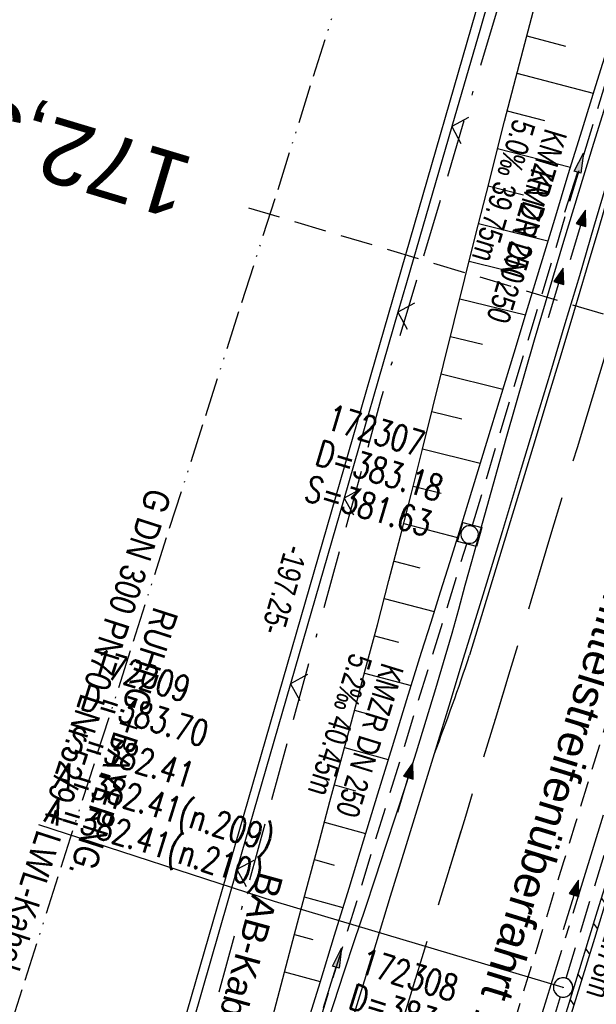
# Model space of a CAD drawing. Extents: x 509317 to 509828, y 453812 to 454779.
# Tile 3 of 23: x 509430 to 509475, y 453857 to 453933. Entities that reach past the tile are written whole.
import ezdxf
from ezdxf.enums import TextEntityAlignment as Align

# ---------------------------------------------------------------- set-up
doc = ezdxf.new("R2010")
doc.units = 0
doc.header["$LTSCALE"] = 10
doc.header["$MEASUREMENT"] = 0
for name, pattern in [('ACAD_ISO13W100', [36, 12, -3, 12, -3, 0, -3, 0, -3]), ('ACAD_ISO16W100', [73, 15, -6.5, 15, -6.5, 15, -7, 1, -7]), ('ACHSE', [5.5, 4, -0.5, 0.5, -0.5]), ('AUSGEZOGEN', [0]), ('LT00', [0]), ('LT02', [0.4, 0.2, -0.2]), ('LT03', [0.5, 0.3, -0.2]), ('LT11', [0.3, 0.2, -0.1]), ('LT17', [0.15, 0.1, -0.05]), ('STRICHLINIE2', [0.375, 0.25, -0.125])]:
    doc.linetypes.add(name, pattern=pattern)
doc.layers.get('0').update_dxf_attribs({"linetype": 'LT00'})
for name, color, linetype in [('--EK_FBR', 1, 'LT00'), ('--EK_Halt-Pfeil', 4, 'LT00'), ('--EK_Haltung', 7, 'STRICHLINIE2'), ('--EK_Haltung-Text', 140, 'LT00'), ('--EK_Schacht-Text', 5, 'LT00'), ('--EK_ST-93-1', 30, 'LT17'), ('--EL_DFK_AB_L', 21, 'LT00'), ('--EL_Halt-Pfeil', 4, 'LT00'), ('--EL_Haltung', 182, 'STRICHLINIE2'), ('--EL_Haltung-Text', 182, 'LT00'), ('-AX-093', 35, 'ACHSE'), ('ABSTAND', 8, 'LT00'), ('BAB-KABEL', 220, 'ACAD_ISO16W100'), ('BAB-KABEL_TEXT', 221, 'Continuous'), ('DFK_AB_L', 21, 'LT00'), ('GASLTG', 250, 'ACAD_ISO13W100'), ('GASLTG_TEXT', 250, 'Continuous'), ('MITTELSTREIFEN-Ü_LINIE', 250, 'LT11'), ('MITTELSTREIFEN-Ü_TEXT', 11, 'LT03'), ('PFEIL', 140, 'AUSGEZOGEN'), ('SCHLITZRINNE', 182, 'LT00'), ('V117_AFBR_BAB', 250, 'LT00'), ('V117_BOESCH', 250, 'LT00'), ('V117_BOSCHUNG', 250, 'LT00'), ('V117_GRABEN', 250, 'LT00'), ('V117_KA_MULD', 182, 'LT00'), ('V117_KA_PRUF', 182, 'LT00'), ('V117_LD_MARK', 250, 'LT00'), ('V117_LG_MARK', 250, 'LT02'), ('V117_SCHLITZR', 182, 'LT00'), ('V117_ZAUN', 40, 'LT00'), ('V118_AFBR_BAB', 250, 'LT00'), ('V118_BOESCH', 250, 'LT00'), ('V118_BOSCHUNG', 250, 'LT00'), ('V118_GRABEN', 250, 'LT00'), ('V118_KA_MULD', 182, 'LT00'), ('V118_KA_PRUF', 182, 'LT00'), ('V118_LD_MARK', 250, 'LT00'), ('V118_LG_MARK', 250, 'LT02'), ('V118_SCHLITZR', 182, 'LT00'), ('V118_ZAUN', 40, 'LT00')]:
    doc.layers.add(name, color=color, linetype=linetype)
doc.styles.add('Arial', font='ARIAL.TTF')
doc.styles.add('Beschrift', font='ARIAL.TTF')
doc.styles.add('Haltungsbeschriftung', font='ARIAL.TTF', dxfattribs={"width": 0.75})
doc.styles.add('schachtbeschriftung', font='romans.shx', dxfattribs={"width": 0.75, "height": 2})
doc.styles.get("Standard").update_dxf_attribs({"font": 'ARIAL.TTF'})
doc.styles.add('Versorgungsltg', font='ARIAL.TTF', dxfattribs={"width": 0.8, "height": 2})

# ---------------------------------------------------------------- blocks, each defined once
blk = doc.blocks.new('Pfreil3')
at = {"layer": 'PFEIL'}
blk.add_hatch(color=256, dxfattribs=at).paths.add_polyline_path([(-1.549, 0.273), (-1.549, -0.273), (0, 0)])
for p, q in [((-1.549, 0), (-4.831, 0)), ((-1.549, -0.273), (-1.549, 0.273)), ((-1.549, 0.273), (0, 0)), ((0, 0), (-1.549, -0.273))]:
    blk.add_line(p, q, dxfattribs=at)
blk = doc.blocks.new('SYMB0003')
at = {"color": 0, "linetype": 'ByBlock'}
for p, q in [((-0.015712, 0), (0.010166, 0.012015)), ((0, -0.021257), (-0.015712, 0)), ((0.010166, 0.012015), (0, -0.021257))]:
    blk.add_line(p, q, dxfattribs=at)
for points in [[(-0.031395, 0.499013), (-0.093691, 0.491144), (-0.154509, 0.475528), (-0.21289, 0.452414), (-0.267913, 0.422164), (-0.318712, 0.385257), (-0.364484, 0.342274), (-0.404509, 0.293893), (-0.438154, 0.240877), (-0.464888, 0.184062), (-0.484292, 0.124345), (-0.496058, 0.062667), (-0.5, 0)], [(-0.5, 0), (-0.496058, -0.062667), (-0.484292, -0.124345), (-0.464888, -0.184062), (-0.438154, -0.240877), (-0.404509, -0.293893), (-0.364485, -0.342274), (-0.318712, -0.385257), (-0.267914, -0.422164), (-0.21289, -0.452414), (-0.154509, -0.475529), (-0.093691, -0.491144), (-0.031395, -0.499014), (0.031395, -0.499014)], [(0.5, 0), (0.496057, 0.062667), (0.484292, 0.124345), (0.464888, 0.184062), (0.438153, 0.240877), (0.404509, 0.293893), (0.364484, 0.342274), (0.318712, 0.385257), (0.267913, 0.422164), (0.21289, 0.452414), (0.154509, 0.475528), (0.093691, 0.491144), (0.031395, 0.499013), (-0.031395, 0.499013)], [(0.031395, -0.499014), (0.093691, -0.491144), (0.154509, -0.475529), (0.21289, -0.452414), (0.267914, -0.422164), (0.318712, -0.385257), (0.364485, -0.342274), (0.404509, -0.293893), (0.438154, -0.240877), (0.464889, -0.184062), (0.484292, -0.124345), (0.496058, -0.062667), (0.5, 0)]]:
    blk.add_lwpolyline(points, dxfattribs=at)
blk = doc.blocks.new('SYMB1210')
at = {"color": 0, "linetype": 'ByBlock'}
blk.add_line((0.018815, -0.179014), (0.055623, -0.17119), dxfattribs=at)
for points in [[(-0.2, -0.2), (-0.2, 0.2), (0.2, 0.2), (0.2, -0.2), (-0.2, -0.2)], [(0.018815, 0.179014), (-0.018815, 0.179014), (-0.055623, 0.17119), (-0.09, 0.155885), (-0.120444, 0.133766), (-0.145623, 0.105801), (-0.164438, 0.073213), (-0.176067, 0.037424), (-0.18, 0)], [(-0.18, 0), (-0.176067, -0.037424), (-0.164438, -0.073213), (-0.145623, -0.105801), (-0.120444, -0.133766), (-0.09, -0.155885), (-0.055623, -0.17119), (-0.018815, -0.179014), (0.018815, -0.179014)], [(0.18, 0), (0.176067, 0.037424), (0.164438, 0.073213), (0.145623, 0.105801), (0.120444, 0.133766), (0.09, 0.155885), (0.055623, 0.17119), (0.018815, 0.179014)], [(0.055623, -0.17119), (0.09, -0.155885), (0.120444, -0.133766), (0.145623, -0.105801), (0.164438, -0.073213), (0.176067, -0.037424), (0.18, 0)]]:
    blk.add_lwpolyline(points, dxfattribs=at)
blk = doc.blocks.new('SYMB0024')
at = {"color": 0, "linetype": 'ByBlock'}
for p, q in [((-0.5, 0.5), (0, 0)), ((0, 0), (0.5, 0.5))]:
    blk.add_line(p, q, dxfattribs=at)
blk = doc.blocks.new('SYMB0070')
at = {"color": 0, "linetype": 'ByBlock'}
for p, q in [((-0.5, 0), (0.2, 0)), ((0.5, 0), (0.2, 0.1)), ((0.2, 0.1), (0.2, 0)), ((0.468, 0), (0.21, 0.086)), ((0.21, 0.086), (0.21, -0.086)), ((0.21, -0.086), (0.468, 0)), ((0.22, -0.072), (0.437, 0)), ((0.23, -0.058), (0.405, 0)), ((0.24, -0.045), (0.374, 0)), ((0.342, 0), (0.25, 0.031)), ((0.25, 0.031), (0.25, -0.031)), ((0.25, -0.031), (0.342, 0)), ((0.26, -0.017), (0.31, 0)), ((0.27, -0.003), (0.279, 0))]:
    blk.add_line(p, q, dxfattribs=at)
for points in [[(0.2, 0), (0.2, -0.1), (0.5, 0)], [(0.437, 0), (0.22, 0.072), (0.22, -0.072)], [(0.405, 0), (0.23, 0.058), (0.23, -0.058)], [(0.374, 0), (0.24, 0.045), (0.24, -0.045)], [(0.31, 0), (0.26, 0.017), (0.26, -0.017)], [(0.279, 0), (0.27, 0.003), (0.27, -0.003)]]:
    blk.add_lwpolyline(points, dxfattribs=at)

msp = doc.modelspace()

# ---------------------------------------------------------------- hatches: boundary and pattern name
at = {"layer": 'SCHLITZRINNE'}
h = msp.add_hatch(dxfattribs=at)
h.set_pattern_fill('ANSI31', color=256, scale=13, angle=260, style=0)
h.paths.add_polyline_path([(509476.593, 453869.062), (509476.978, 453868.943), (509476.729, 453868.128), (509474.675, 453861.46), (509472.613, 453854.795), (509470.754, 453848.805), (509470.372, 453848.924), (509471.835, 453853.65), (509473.421, 453858.784), (509475.006, 453863.919), (509476.149, 453867.624)])

# ---------------------------------------------------------------- linework, layer by layer
at = {"layer": '--EK_FBR'}
for points in [[(509462.361, 453876.147), (509462.361, 453876.147), (509463.498, 453879.845), (509464.633, 453883.544), (509466.137, 453888.458), (509467.636, 453893.374), (509469.131, 453898.29), (509470.265, 453902.026), (509471.395, 453905.763), (509472.52, 453909.502), (509473.637, 453913.243), (509474.745, 453916.987), (509475.842, 453920.735), (509476.595, 453923.336), (509477.345, 453925.939), (509478.093, 453928.542), (509478.843, 453931.144), (509479.597, 453933.746), (509480.357, 453936.345), (509481.126, 453938.941), (509481.585, 453940.466)], [(509455.575, 453854.097), (509456.708, 453857.759), (509457.836, 453861.422), (509458.961, 453865.086), (509460.086, 453868.75), (509461.223, 453872.448), (509462.361, 453876.147), (509463.498, 453879.845), (509464.633, 453883.544), (509466.136, 453888.458), (509467.636, 453893.374), (509469.131, 453898.29), (509470.265, 453902.026), (509471.395, 453905.763), (509472.52, 453909.502), (509473.637, 453913.243), (509474.745, 453916.987), (509475.842, 453920.735), (509476.595, 453923.336), (509477.345, 453925.939), (509478.093, 453928.542), (509478.843, 453931.144), (509479.597, 453933.746)]]:
    msp.add_lwpolyline(points, dxfattribs=at)
at = {"layer": '--EK_FBR', "color": 2}
msp.add_lwpolyline([(509453.867, 453848.623), (509454.436, 453850.438), (509455.575, 453854.097), (509456.708, 453857.759), (509457.836, 453861.422), (509458.961, 453865.086), (509460.086, 453868.75), (509461.223, 453872.448), (509462.361, 453876.147)], dxfattribs=at)
at = {"layer": '--EK_Haltung'}
for p, q in [((509465.314, 453893.858), (509476.34, 453930.48)), ((509453.418, 453855.199), (509464.877, 453892.423)), ((509472.576, 453858.72), (509475.923, 453869.495)), ((509472.133, 453857.287), (509468.307, 453844.863))]:
    msp.add_line(p, q, dxfattribs=at)
at = {"layer": '--EK_Schacht-Text', "flags": 128}
msp.add_lwpolyline([(509472.354, 453858.004), (509449.951, 453864.671), (509431.682, 453870.615)], dxfattribs=at)
at = {"layer": '--EK_ST-93-1', "ltscale": 2.5}
msp.add_line((509486.275, 453906.997), (509447.951, 453918.467), dxfattribs=at)
at = {"layer": '--EL_DFK_AB_L'}
msp.add_line((509479.152, 453980.728), (509441.892, 453851.741), dxfattribs=at)
at = {"layer": '--EL_Haltung'}
for p, q in [((509465.314, 453893.858), (509476.34, 453930.48)), ((509453.418, 453855.199), (509464.877, 453892.423)), ((509472.576, 453858.72), (509475.923, 453869.495)), ((509472.133, 453857.287), (509468.307, 453844.863))]:
    msp.add_line(p, q, dxfattribs=at)
at = {"layer": '-AX-093', "ltscale": 0.2}
msp.add_lwpolyline([(509543.745, 454109.057), (509537.584, 454086.244), (509531.347, 454063.452), (509525.032, 454040.68), (509518.64, 454017.931), (509512.171, 453995.203), (509505.626, 453972.497), (509499.003, 453949.814), (509492.304, 453927.153), (509485.528, 453904.515), (509478.676, 453881.899), (509471.747, 453859.308), (509467.341, 453845.114)], dxfattribs=at)
at = {"layer": 'BAB-KABEL', "ltscale": 0.03, "flags": 128}
msp.add_lwpolyline([(509654.179, 454752.309), (509649.8, 454731.909), (509645.386, 454711.52), (509640.677, 454673.985), (509628.983, 454666.397), (509623.351, 454623.687), (509618.174, 454588.717), (509612.849, 454551.167), (509607.219, 454515.134), (509602.815, 454490.113), (509597.969, 454465.58), (509592.074, 454427.897), (509586.781, 454397.773), (509581.937, 454365.976), (509576.643, 454335.853), (509570.588, 454300.148), (509566.506, 454283.225), (509563.926, 454275.006), (509554.701, 454243.678), (509546.38, 454216.59), (509537.754, 454189.631), (509530.606, 454161.419), (509521.719, 454129.266), (509507.613, 454076.479), (509491.406, 454016.317), (509481.473, 453981.546), (509458.213, 453903.635), (509443.883, 453851.223)], dxfattribs=at)
at = {"layer": 'DFK_AB_L'}
msp.add_line((509479.152, 453980.728), (509441.892, 453851.741), dxfattribs=at)
at = {"layer": 'GASLTG', "ltscale": 0.025, "flags": 128}
msp.add_lwpolyline([(509636.989, 454756.786), (509630.009, 454722.145), (509625.515, 454700.413), (509623.56, 454684.933), (509618.481, 454649.274), (509611.847, 454606.091), (509605.58, 454569.675), (509598.823, 454529.7), (509593.278, 454495.724), (509588.463, 454464.704), (509581.73, 454423.045), (509565.396, 454353.778), (509547.777, 454280.335), (509530.409, 454208.176), (509515.127, 454143.296), (509504.094, 454101.66), (509494.775, 454069.323), (509485.049, 454035.411), (509470.647, 453985.959), (509464.075, 453964.069), (509450.196, 453919.851), (509429.435, 453854.985)], dxfattribs=at)
at = {"layer": 'MITTELSTREIFEN-Ü_LINIE', "flags": 128}
msp.add_lwpolyline([(509480.374, 453894.062), (509480.374, 453894.062), (509479.306, 453890.503), (509478.237, 453886.945), (509477.165, 453883.388), (509476.087, 453879.832), (509475.166, 453876.812), (509474.241, 453873.793), (509473.313, 453870.775), (509472.383, 453867.757), (509471.453, 453864.74), (509470.156, 453860.527), (509468.859, 453856.314), (509467.561, 453852.101), (509466.26, 453847.889), (509465.544, 453845.582)], dxfattribs=at)
at = {"layer": 'SCHLITZRINNE'}
msp.add_lwpolyline([(509484.275, 453892.866), (509482.902, 453888.348), (509481.529, 453883.831), (509480.153, 453879.315), (509478.774, 453874.799), (509476.729, 453868.128), (509474.675, 453861.46), (509472.613, 453854.795), (509470.545, 453848.131), (509469.435, 453844.569)], dxfattribs=at)
at = {"layer": 'V117_AFBR_BAB'}
msp.add_lwpolyline([(509455.575, 453854.097), (509456.708, 453857.759), (509457.836, 453861.422), (509458.961, 453865.086), (509460.086, 453868.75), (509461.223, 453872.448), (509462.361, 453876.147), (509463.498, 453879.845), (509464.633, 453883.544), (509466.136, 453888.458), (509467.636, 453893.374), (509469.131, 453898.29), (509470.265, 453902.026), (509471.395, 453905.763), (509472.52, 453909.502), (509473.637, 453913.243), (509474.745, 453916.987), (509475.842, 453920.735), (509476.595, 453923.336), (509477.345, 453925.939), (509478.093, 453928.542), (509478.843, 453931.144), (509479.597, 453933.746)], dxfattribs=at)
at = {"layer": 'V117_BOESCH'}
msp.add_lwpolyline([(509449.694, 453855.266), (509450.592, 453858.701), (509451.5, 453862.134), (509452.416, 453865.564), (509453.337, 453868.994), (509454.261, 453872.422), (509455.185, 453875.851), (509456.108, 453879.28), (509457.026, 453882.71), (509457.938, 453886.141), (509458.84, 453889.575), (509459.732, 453893.012), (509460.581, 453896.338), (509461.421, 453899.667), (509462.253, 453902.997), (509463.08, 453906.329), (509463.906, 453909.662), (509464.732, 453912.994), (509465.561, 453916.326), (509466.396, 453919.657), (509467.805, 453925.199), (509469.24, 453930.736), (509470.701, 453936.265)], dxfattribs=at)
at = {"layer": 'V117_BOSCHUNG'}
for p, q in [((509469.526, 453931.827), (509472.549, 453931.026)), ((509468.765, 453928.914), (509474.68, 453927.37)), ((509468.011, 453925.999), (509470.903, 453925.255)), ((509467.267, 453923.093), (509472.912, 453921.641)), ((509466.527, 453920.175), (509469.282, 453919.477)), ((509465.793, 453917.255), (509471.167, 453915.917)), ((509465.064, 453914.334), (509467.681, 453913.693)), ((509464.342, 453911.422), (509469.427, 453910.177)), ((509463.621, 453908.51), (509466.088, 453907.906)), ((509462.899, 453905.598), (509467.683, 453904.426)), ((509462.176, 453902.687), (509464.492, 453902.12)), ((509461.451, 453899.786), (509465.926, 453898.669)), ((509460.72, 453896.886), (509462.879, 453896.337)), ((509459.982, 453893.988), (509464.145, 453892.911)), ((509459.233, 453891.083), (509461.24, 453890.564)), ((509458.475, 453888.181), (509462.348, 453887.178)), ((509457.712, 453885.289), (509459.579, 453884.796)), ((509456.943, 453882.398), (509460.55, 453881.428)), ((509456.169, 453879.508), (509457.914, 453879.031)), ((509455.39, 453876.611), (509458.774, 453875.685)), ((509454.609, 453873.715), (509456.251, 453873.265)), ((509453.828, 453870.818), (509457.013, 453869.946)), ((509453.049, 453867.921), (509454.592, 453867.498)), ((509452.271, 453865.024), (509455.258, 453864.206)), ((509451.496, 453862.117), (509452.939, 453861.73)), ((509450.726, 453859.21), (509453.506, 453858.48))]:
    msp.add_line(p, q, dxfattribs=at)
at = {"layer": 'V117_GRABEN'}
for points in [[(509453.765, 453854.333), (509454.561, 453856.774), (509455.365, 453859.212), (509456.173, 453861.648), (509456.984, 453864.084), (509457.795, 453866.52), (509458.601, 453868.957), (509459.401, 453871.396), (509460.192, 453873.838), (509460.971, 453876.283), (509461.734, 453878.733), (509462.479, 453881.188), (509463.204, 453883.65), (509463.732, 453885.499), (509464.251, 453887.351), (509464.762, 453889.204), (509465.271, 453891.059), (509465.78, 453892.914), (509467.926, 453900.589), (509470.134, 453908.245), (509472.404, 453915.884), (509474.734, 453923.504), (509477.124, 453931.106), (509478.224, 453934.537)], [(509475.945, 453931.409), (509474.863, 453927.957), (509473.792, 453924.501), (509472.729, 453921.043), (509471.673, 453917.583), (509470.622, 453914.121), (509469.573, 453910.659), (509468.524, 453907.196), (509467.473, 453903.735), (509466.417, 453900.274), (509465.356, 453896.816), (509464.285, 453893.36), (509463.552, 453891.015), (509462.817, 453888.67), (509462.081, 453886.326), (509461.346, 453883.981), (509460.208, 453880.326), (509459.078, 453876.67), (509457.953, 453873.011), (509456.831, 453869.351), (509455.712, 453865.691), (509454.593, 453862.03), (509453.473, 453858.37), (509452.349, 453854.711)]]:
    msp.add_lwpolyline(points, dxfattribs=at)
at = {"layer": 'V117_LD_MARK'}
msp.add_lwpolyline([(509480.434, 453935.254), (509479.698, 453932.755), (509478.97, 453930.253), (509478.248, 453927.749), (509477.528, 453925.244), (509476.807, 453922.74), (509476.083, 453920.237), (509475.117, 453916.937), (509474.142, 453913.64), (509473.158, 453910.346), (509472.167, 453907.054), (509471.171, 453903.764), (509470.172, 453900.475), (509469.171, 453897.186), (509467.131, 453890.484), (509465.092, 453883.781)], dxfattribs=at)
at = {"layer": 'V117_LG_MARK', "ltscale": 3, "flags": 128}
msp.add_lwpolyline([(509496.175, 453976.521), (509495.282, 453973.409), (509494.388, 453970.297), (509493.489, 453967.187), (509492.359, 453963.308), (509491.222, 453959.432), (509490.078, 453955.558), (509488.931, 453951.684), (509487.783, 453947.811), (509486.635, 453943.938), (509485.407, 453939.788), (509484.181, 453935.639), (509482.954, 453931.489), (509481.724, 453927.34), (509480.489, 453923.193), (509479.247, 453919.048), (509478.09, 453915.212), (509476.928, 453911.378), (509475.763, 453907.544), (509474.598, 453903.711), (509473.434, 453899.877), (509472.274, 453896.042), (509471.463, 453893.349), (509470.653, 453890.654), (509469.843, 453887.96), (509469.032, 453885.267), (509468.219, 453882.574), (509467.073, 453878.804), (509465.921, 453875.035), (509464.765, 453871.268), (509463.606, 453867.502), (509462.057, 453862.471), (509460.507, 453857.441), (509458.954, 453852.412), (509457.489, 453847.68)], dxfattribs=at)
at = {"layer": 'V117_SCHLITZR'}
msp.add_lwpolyline([(509484.275, 453892.866), (509483.921, 453892.999), (509482.835, 453889.434), (509481.749, 453885.869), (509480.661, 453882.305), (509479.57, 453878.741), (509478.432, 453875.034), (509477.292, 453871.329), (509476.149, 453867.624), (509475.006, 453863.919), (509473.421, 453858.784), (509471.835, 453853.65), (509470.246, 453848.517), (509469.052, 453844.669)], dxfattribs=at)
at = {"layer": 'V117_ZAUN'}
for p, q in [((509459.532, 453910.378), (509455.369, 453895.967)), ((509455.369, 453895.967), (509451.206, 453881.557)), ((509451.206, 453881.557), (509447.043, 453867.146))]:
    msp.add_line(p, q, dxfattribs=at)
for points in [[(509467.889, 453939.191), (509465.93, 453932.421), (509463.712, 453924.784)], [(509463.712, 453924.784), (509460.189, 453912.653), (509459.532, 453910.378)], [(509447.043, 453867.146), (509442.941, 453852.945), (509442.88, 453852.735)]]:
    msp.add_lwpolyline(points, dxfattribs=at)
at = {"layer": 'V118_AFBR_BAB'}
msp.add_lwpolyline([(509462.361, 453876.147), (509462.361, 453876.147), (509463.498, 453879.845), (509464.633, 453883.544), (509466.137, 453888.458), (509467.636, 453893.374), (509469.131, 453898.29), (509470.265, 453902.026), (509471.395, 453905.763), (509472.52, 453909.502), (509473.637, 453913.243), (509474.745, 453916.987), (509475.842, 453920.735), (509476.595, 453923.336), (509477.345, 453925.939), (509478.093, 453928.542), (509478.843, 453931.144), (509479.597, 453933.746), (509480.357, 453936.345), (509481.126, 453938.941), (509481.585, 453940.466)], dxfattribs=at)
at = {"layer": 'V118_AFBR_BAB', "color": 0}
msp.add_lwpolyline([(509453.867, 453848.623), (509454.436, 453850.438), (509455.575, 453854.097), (509456.708, 453857.759), (509457.836, 453861.422), (509458.961, 453865.086), (509460.086, 453868.75), (509461.223, 453872.448), (509462.361, 453876.147)], dxfattribs=at)
at = {"layer": 'V118_BOESCH'}
msp.add_lwpolyline([(509449.694, 453855.266), (509450.592, 453858.701), (509451.5, 453862.134), (509452.416, 453865.564), (509453.337, 453868.994), (509454.261, 453872.422), (509455.185, 453875.851), (509456.108, 453879.28), (509457.026, 453882.71), (509457.938, 453886.141), (509458.84, 453889.575), (509459.732, 453893.012), (509460.581, 453896.338), (509461.421, 453899.667), (509462.253, 453902.997), (509463.08, 453906.329), (509463.906, 453909.662), (509464.732, 453912.994), (509465.561, 453916.326), (509466.396, 453919.657), (509467.805, 453925.199), (509469.24, 453930.736), (509470.701, 453936.265)], dxfattribs=at)
at = {"layer": 'V118_BOSCHUNG'}
for p, q in [((509469.526, 453931.827), (509472.549, 453931.027)), ((509468.765, 453928.914), (509474.68, 453927.37)), ((509468.011, 453925.999), (509470.903, 453925.256)), ((509467.267, 453923.093), (509472.912, 453921.641)), ((509466.527, 453920.175), (509469.282, 453919.477)), ((509465.793, 453917.255), (509471.167, 453915.917)), ((509465.065, 453914.334), (509467.681, 453913.693)), ((509464.342, 453911.422), (509469.427, 453910.177)), ((509463.621, 453908.51), (509466.088, 453907.906)), ((509462.899, 453905.598), (509467.683, 453904.426)), ((509462.176, 453902.687), (509464.492, 453902.12)), ((509461.451, 453899.786), (509465.926, 453898.669)), ((509460.72, 453896.886), (509462.879, 453896.337)), ((509459.982, 453893.988), (509464.145, 453892.911)), ((509459.233, 453891.083), (509461.241, 453890.564)), ((509458.475, 453888.181), (509462.348, 453887.178)), ((509457.712, 453885.289), (509459.579, 453884.796)), ((509456.943, 453882.398), (509460.55, 453881.428)), ((509456.169, 453879.508), (509457.914, 453879.031)), ((509455.39, 453876.611), (509458.774, 453875.685)), ((509454.609, 453873.715), (509456.251, 453873.265)), ((509453.828, 453870.818), (509457.013, 453869.946)), ((509453.049, 453867.921), (509454.592, 453867.499)), ((509452.271, 453865.024), (509455.258, 453864.206)), ((509451.496, 453862.117), (509452.939, 453861.73)), ((509450.727, 453859.211), (509453.506, 453858.48))]:
    msp.add_line(p, q, dxfattribs=at)
at = {"layer": 'V118_GRABEN'}
for points in [[(509453.765, 453854.333), (509454.561, 453856.774), (509455.365, 453859.212), (509456.173, 453861.648), (509456.984, 453864.084), (509457.795, 453866.52), (509458.601, 453868.957), (509459.401, 453871.396), (509460.192, 453873.838), (509460.971, 453876.283), (509461.734, 453878.733), (509462.479, 453881.188), (509463.204, 453883.65), (509463.732, 453885.499), (509464.251, 453887.351), (509464.762, 453889.204), (509465.271, 453891.059), (509465.78, 453892.914), (509467.926, 453900.589), (509470.134, 453908.246), (509472.404, 453915.884), (509474.734, 453923.504), (509477.124, 453931.106), (509478.224, 453934.537)], [(509475.945, 453931.409), (509474.863, 453927.957), (509473.792, 453924.501), (509472.729, 453921.043), (509471.673, 453917.583), (509470.622, 453914.121), (509469.573, 453910.659), (509468.524, 453907.196), (509467.473, 453903.735), (509466.417, 453900.274), (509465.356, 453896.816), (509464.285, 453893.36), (509463.552, 453891.015), (509462.817, 453888.67), (509462.081, 453886.326), (509461.346, 453883.981), (509460.208, 453880.326), (509459.078, 453876.67), (509457.953, 453873.011), (509456.831, 453869.351), (509455.712, 453865.691), (509454.593, 453862.031), (509453.473, 453858.37), (509452.349, 453854.711)]]:
    msp.add_lwpolyline(points, dxfattribs=at)
at = {"layer": 'V118_LD_MARK'}
msp.add_lwpolyline([(509481.967, 453940.317), (509481.942, 453940.241), (509481.181, 453937.75), (509480.434, 453935.254), (509479.698, 453932.755), (509478.97, 453930.253), (509478.248, 453927.749), (509477.528, 453925.244), (509476.807, 453922.74), (509476.083, 453920.237), (509475.117, 453916.937), (509474.142, 453913.64), (509473.158, 453910.346), (509472.167, 453907.054), (509471.171, 453903.764), (509470.172, 453900.475), (509469.171, 453897.186), (509467.131, 453890.484), (509465.092, 453883.781)], dxfattribs=at)
msp.add_arc((509303.952, 453937.126), 169.74, 338.94585, 341.68304, dxfattribs=at)
at = {"layer": 'V118_LG_MARK', "ltscale": 3, "flags": 128}
msp.add_lwpolyline([(509485.193, 453939.061), (509484.181, 453935.639), (509482.954, 453931.489), (509481.724, 453927.34), (509480.489, 453923.193), (509479.247, 453919.048), (509478.09, 453915.212), (509476.928, 453911.378), (509475.763, 453907.544), (509474.598, 453903.711), (509473.434, 453899.877), (509472.274, 453896.042), (509471.463, 453893.348), (509470.653, 453890.655), (509469.843, 453887.96), (509469.033, 453885.267), (509468.219, 453882.574), (509467.073, 453878.804), (509465.921, 453875.035), (509464.765, 453871.268), (509463.606, 453867.502), (509462.057, 453862.471), (509460.507, 453857.441), (509458.954, 453852.412), (509457.489, 453847.68)], dxfattribs=at)
at = {"layer": 'V118_SCHLITZR', "flags": 128}
msp.add_lwpolyline([(509484.275, 453892.866), (509483.921, 453892.999), (509482.835, 453889.434), (509481.749, 453885.869), (509480.661, 453882.305), (509479.57, 453878.741), (509478.432, 453875.035), (509477.292, 453871.329), (509476.149, 453867.624), (509475.006, 453863.919), (509473.421, 453858.784), (509471.835, 453853.65), (509470.246, 453848.517), (509469.052, 453844.669)], dxfattribs=at)
at = {"layer": 'V118_ZAUN'}
for p, q in [((509459.532, 453910.378), (509455.369, 453895.967)), ((509455.369, 453895.967), (509451.206, 453881.557)), ((509451.206, 453881.557), (509447.043, 453867.146))]:
    msp.add_line(p, q, dxfattribs=at)
for points in [[(509467.889, 453939.191), (509465.93, 453932.421), (509463.712, 453924.784)], [(509463.712, 453924.784), (509460.189, 453912.653), (509459.532, 453910.378)], [(509447.043, 453867.146), (509442.941, 453852.945), (509442.88, 453852.735)]]:
    msp.add_lwpolyline(points, dxfattribs=at)

# ---------------------------------------------------------------- block references
at = {"layer": '--EK_Halt-Pfeil', "yscale": 4, "zscale": 4}
for p, xscale, rotation in [((509473.507, 453916.383), 4.00000000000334, 73.2438700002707), ((509460.103, 453873.516), 3.999999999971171, 72.88922000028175), ((509472.965, 453864.407), 4.000000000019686, 72.74658000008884)]:
    msp.add_blockref('SYMB0070', p, dxfattribs=dict(at, xscale=xscale, rotation=rotation))
at = {"layer": '--EL_Halt-Pfeil', "yscale": 4, "zscale": 4}
for p, xscale, rotation in [((509471.784, 453911.88), 4.00000000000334, 73.2438700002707), ((509460.103, 453873.516), 3.999999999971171, 72.88922000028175), ((509472.965, 453864.407), 4.000000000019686, 72.74658000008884)]:
    msp.add_blockref('SYMB0070', p, dxfattribs=dict(at, xscale=xscale, rotation=rotation))
at = {"layer": 'PFEIL'}
for p, rotation in [((509473.939, 453922.729), 72.24614024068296), ((509455.164, 453861.054), 72.88787194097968)]:
    msp.add_blockref('Pfreil3', p, dxfattribs=dict(at, rotation=rotation))
at = {"layer": 'V117_KA_MULD', "xscale": 3.799999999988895, "yscale": 3.799999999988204, "zscale": 3.8, "rotation": 254.6633707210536}
msp.add_blockref('SYMB1210', (509465.098, 453893.14), dxfattribs=at)
at = {"layer": 'V117_KA_PRUF', "xscale": 1.499999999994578, "yscale": 1.5, "zscale": 1.5, "rotation": 255.4038000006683}
msp.add_blockref('SYMB0003', (509472.354, 453858.004), dxfattribs=at)
at = {"layer": 'V117_ZAUN', "yscale": 2.099999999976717, "zscale": 2.1}
for p, xscale, rotation in [((509463.712, 453924.784), 2.099999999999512, 253.8089699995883), ((509459.532, 453910.378), 2.099999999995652, 253.885880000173), ((509455.369, 453895.967), 2.099999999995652, 253.885880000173), ((509451.206, 453881.557), 2.099999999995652, 253.885880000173), ((509447.043, 453867.146), 2.099999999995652, 253.885880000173)]:
    msp.add_blockref('SYMB0024', p, dxfattribs=dict(at, xscale=xscale, rotation=rotation))
at = {"layer": 'V118_KA_MULD', "xscale": 3.800000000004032, "yscale": 3.799999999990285, "zscale": 3.8, "rotation": 254.6636670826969}
msp.add_blockref('SYMB1210', (509465.098, 453893.14), dxfattribs=at)
at = {"layer": 'V118_KA_PRUF', "xscale": 1.499999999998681, "yscale": 1.5, "zscale": 1.5, "rotation": 248.7249099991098}
msp.add_blockref('SYMB0003', (509472.354, 453858.004), dxfattribs=at)
at = {"layer": 'V118_ZAUN', "yscale": 2.099999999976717, "zscale": 2.1}
for p, xscale, rotation in [((509463.712, 453924.784), 2.100000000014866, 253.8056799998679), ((509459.532, 453910.378), 2.099999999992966, 253.8864099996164), ((509455.369, 453895.967), 2.099999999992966, 253.8864099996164), ((509451.206, 453881.557), 2.099999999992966, 253.8864099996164), ((509447.043, 453867.146), 2.099999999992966, 253.8864099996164)]:
    msp.add_blockref('SYMB0024', p, dxfattribs=dict(at, xscale=xscale, rotation=rotation))

# ---------------------------------------------------------------- texts
at = {"layer": '--EK_Haltung-Text', "style": 'Haltungsbeschriftung', "width": 0.75}
for s, rotation, p in [('5.0‰ 39.75m', -106.75614, (509468.514, 453925.46)), ('KMZR DN 250', -106.75614, (509470.966, 453924.722)), ('5.2‰ 40.45m', -107.11079, (509455.849, 453884.033)), ('KMZR DN 250', -107.11079, (509458.296, 453883.28)), ('10.2‰ 12.78m', -107.25342, (509477.789, 453869.292))]:
    msp.add_text(s, height=1.8, rotation=rotation, dxfattribs=at).set_placement(p)
at = {"layer": '--EK_Schacht-Text', "style": 'schachtbeschriftung', "width": 0.75}
for s, rotation, p in [('172307', -16.75615, (509453.823, 453901.348)), ('D=383.18', -16.75615, (509452.992, 453898.591)), ('S=381.63', -16.75615, (509452.162, 453895.833)), ('172209', -17.25341, (509435.644, 453882.389)), ('D=383.70', -17.25341, (509434.79, 453879.638)), ('S=382.41', -17.25341, (509433.741, 453876.388)), ('A=382.41(n.209)', -17.25341, (509432.887, 453873.637)), ('A=382.41(n.210)', -17.25341, (509432.033, 453870.886)), ('172308', -17.1108, (509456.43, 453859.167)), ('D=383.26', -17.1108, (509455.583, 453856.414))]:
    msp.add_text(s, height=2, rotation=rotation, dxfattribs=at).set_placement(p)
at = {"layer": '--EK_ST-93-1', "style": 'Beschrift'}
msp.add_text('172,300', height=5, rotation=-196.73958, dxfattribs=at).set_placement((509443.16, 453919.897), align=Align.MIDDLE_LEFT)
at = {"layer": '--EL_Haltung-Text', "style": 'Haltungsbeschriftung', "width": 0.75}
for rotation, p in [(-106.75614, (509469.917, 453921.633)), (-107.11079, (509458.296, 453883.28))]:
    msp.add_text('KMZR DN 250', height=1.8, rotation=rotation, dxfattribs=at).set_placement(p)
at = {"layer": 'ABSTAND', "width": 0.75}
msp.add_text(' -197.25-', height=1.8, rotation=-106.11203, dxfattribs=at).set_placement((509450.984, 453892.949))
at = {"layer": 'BAB-KABEL_TEXT', "insert": (509446.889, 453860.526), "char_height": 2, "attachment_point": 8, "rotation": 254.70799, "style": 'Beschrift'}
msp.add_mtext('BAB-Kabel', dxfattribs=at)
at = {"layer": 'GASLTG_TEXT', "insert": (509436.645, 453877.512), "char_height": 2, "attachment_point": 5, "rotation": 252.14174, "style": 'Versorgungsltg'}
msp.add_mtext('{\\fArial|b0|i0|c238|p34;RUHRG.+BAYERNG.\\PG DN 300} {\\fArial|b0|i0|c238|p34;PN70 LNr.52/9 + LWL-Kabel}', dxfattribs=at)
at = {"layer": 'MITTELSTREIFEN-Ü_TEXT', "insert": (509478.274, 453889.01), "char_height": 2.5, "attachment_point": 1, "rotation": 252.90717, "style": 'Arial'}
msp.add_mtext('Mittelstreifenüberfahrt 134 m', dxfattribs=at)

doc.saveas('drawing.dxf')
